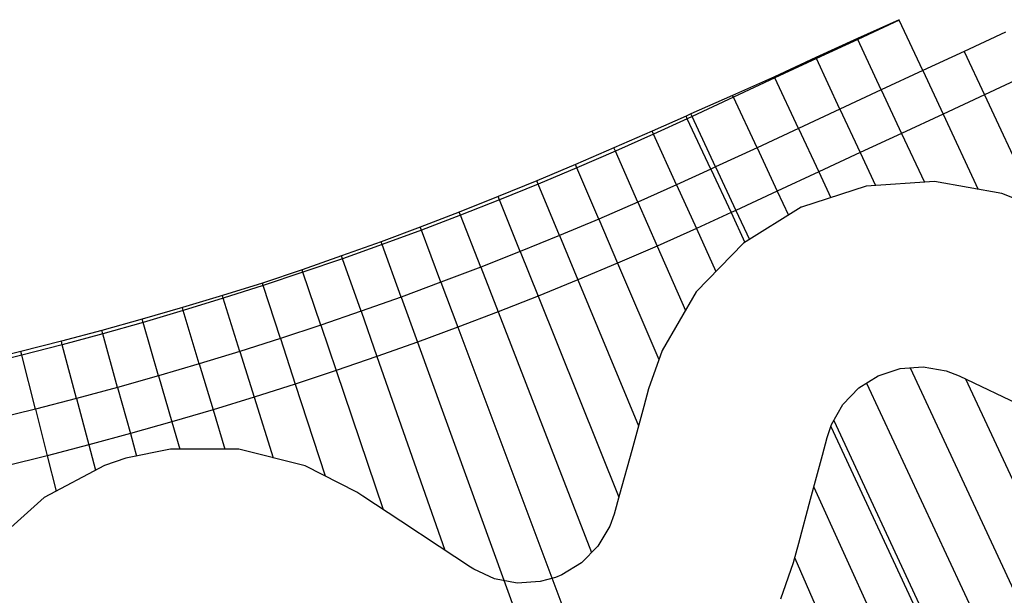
# Model space of a CAD drawing. Header units: metres. Extents: x 1075205 to 1080173, y 1572534 to 1573545.
# Tile 13 of 16: x 1078669 to 1079100, y 1572766 to 1573019. Entities that reach past the tile are written whole.
import ezdxf

# ---------------------------------------------------------------- set-up
doc = ezdxf.new("R2010")
doc.units = ezdxf.units.M
doc.header["$MEASUREMENT"] = 0
doc.layers.add('DaylightGeneral', color=161, linetype='Continuous')
doc.layers.add('Secc_valle', color=7, linetype='Continuous')

msp = doc.modelspace()

# ---------------------------------------------------------------- linework, layer by layer
for points in [[(1079114.95, 1572935.89), (1079098.39, 1572942.39), (1079068.92, 1572947.67), (1079039.09, 1572945.63), (1079010.69, 1572936.43), (1079010.6, 1572936.39), (1078985.4, 1572920.68), (1078964.69, 1572899.33), (1078949.72, 1572873.68), (1078943.85, 1572856.84), (1078941.73, 1572849.13), (1078936.44, 1572829.84), (1078931.14, 1572810.56), (1078928.8, 1572802.07), (1078926.85, 1572796.71), (1078921.66, 1572787.98), (1078914.56, 1572780.76), (1078905.95, 1572775.49), (1078903.08, 1572774.32), (1078896.35, 1572772.46), (1078886.32, 1572771.85), (1078876.47, 1572773.69), (1078867.4, 1572777.86), (1078865.95, 1572778.81), (1078852.15, 1572787.91), (1078835.45, 1572798.92), (1078818.77, 1572809.95), (1078816.22, 1572811.63), (1078793.6, 1572823.22), (1078764.56, 1572830.52), (1078734.66, 1572830.53), (1078715.09, 1572826.48), (1078705.71, 1572823.31), (1078679.4, 1572809.36), (1078657.26, 1572789.53)], [(1079001.73, 1572764.91), (1079007.25, 1572780.78), (1079009.54, 1572789.28), (1079014.71, 1572808.6), (1079019.9, 1572827.91), (1079021.97, 1572835.64), (1079023.87, 1572841.34), (1079028.85, 1572850.02), (1079035.82, 1572857.26), (1079044.32, 1572862.59), (1079044.35, 1572862.61), (1079053.95, 1572865.74), (1079064.04, 1572866.47), (1079074.04, 1572864.76), (1079079.69, 1572862.62), (1079137.15, 1572835.16)]]:
    msp.add_lwpolyline(points)
at = {"layer": 'DaylightGeneral', "color": 161, "extrusion": (0.134423, -0.286237, -0.948683)}
for p, q in [((1079053.44, 1573018.57, 72.18), (1079035.19, 1573010.39, 72.06)), ((1079053.53, 1573018.38, 72.24), (1079053.44, 1573018.57, 72.18)), ((1079053.53, 1573018.38, 72.24), (1079035.4, 1573009.94, 72.22)), ((1079035.19, 1573010.39, 72.06), (1079017.01, 1573002.04, 72)), ((1079035.4, 1573009.94, 72.22), (1079017.26, 1573001.51, 72.2)), ((1079035.4, 1573009.94, 72.22), (1079035.19, 1573010.39, 72.06)), ((1079035.4, 1573009.94, 72.22), (1079035.19, 1573010.39, 72.06)), ((1079017.01, 1573002.04, 72), (1078998.91, 1572993.54, 72)), ((1079017.26, 1573001.51, 72.2), (1078999.13, 1572993.07, 72.17)), ((1079017.26, 1573001.51, 72.2), (1079017.01, 1573002.04, 72)), ((1079017.26, 1573001.51, 72.2), (1079017.01, 1573002.04, 72)), ((1078998.91, 1572993.54, 72), (1078980.63, 1572985.43, 71.86)), ((1078999.13, 1572993.07, 72.17), (1078981, 1572984.63, 72.15)), ((1078999.13, 1572993.07, 72.17), (1078998.91, 1572993.54, 72)), ((1078999.13, 1572993.07, 72.17), (1078998.91, 1572993.54, 72)), ((1078980.63, 1572985.43, 71.86), (1078962.35, 1572977.29, 71.72)), ((1078981, 1572984.63, 72.15), (1078962.87, 1572976.19, 72.13)), ((1078981, 1572984.63, 72.15), (1078980.63, 1572985.43, 71.86)), ((1078981, 1572984.63, 72.15), (1078980.63, 1572985.43, 71.86)), ((1078962.35, 1572977.29, 71.72), (1078960.25, 1572976.33, 71.71)), ((1078960.77, 1572975.21, 72.12), (1078960.25, 1572976.33, 71.71)), ((1078962.87, 1572976.19, 72.13), (1078960.77, 1572975.21, 72.12)), ((1078962.87, 1572976.19, 72.13), (1078962.35, 1572977.29, 71.72)), ((1078962.87, 1572976.19, 72.13), (1078962.35, 1572977.29, 71.72))]:
    msp.add_line(p, q, dxfattribs=at)
at = {"layer": 'DaylightGeneral', "color": 161, "extrusion": (0.001055, 0.000490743, -0.999999)}
for p, q in [((1079053.53, 1573018.38, 72.24), (1079035.4, 1573009.94, 72.22)), ((1079063.82, 1572996.26, 72.24), (1079053.53, 1573018.38, 72.24)), ((1079035.4, 1573009.94, 72.22), (1079017.26, 1573001.51, 72.2)), ((1079045.69, 1572987.82, 72.22), (1079035.4, 1573009.94, 72.22)), ((1079045.69, 1572987.82, 72.22), (1079035.4, 1573009.94, 72.22)), ((1079017.26, 1573001.51, 72.2), (1078999.13, 1572993.07, 72.17)), ((1079027.56, 1572979.38, 72.2), (1079017.26, 1573001.51, 72.2)), ((1079027.56, 1572979.38, 72.2), (1079017.26, 1573001.51, 72.2)), ((1078999.13, 1572993.07, 72.17), (1078981, 1572984.63, 72.15)), ((1079009.43, 1572970.95, 72.17), (1078999.13, 1572993.07, 72.17)), ((1079009.43, 1572970.95, 72.17), (1078999.13, 1572993.07, 72.17)), ((1079063.82, 1572996.26, 72.24), (1079045.69, 1572987.82, 72.22)), ((1078981, 1572984.63, 72.15), (1078962.87, 1572976.19, 72.13)), ((1078991.29, 1572962.51, 72.15), (1078981, 1572984.63, 72.15)), ((1078991.29, 1572962.51, 72.15), (1078981, 1572984.63, 72.15)), ((1079045.69, 1572987.82, 72.22), (1079027.56, 1572979.38, 72.2)), ((1078962.87, 1572976.19, 72.13), (1078960.77, 1572975.21, 72.12)), ((1078973.16, 1572954.07, 72.13), (1078962.87, 1572976.19, 72.13)), ((1078973.16, 1572954.07, 72.13), (1078962.87, 1572976.19, 72.13)), ((1079027.56, 1572979.38, 72.2), (1079009.43, 1572970.95, 72.17)), ((1078971.06, 1572953.09, 72.12), (1078960.77, 1572975.21, 72.12)), ((1079009.43, 1572970.95, 72.17), (1078991.29, 1572962.51, 72.15)), ((1078991.29, 1572962.51, 72.15), (1078973.16, 1572954.07, 72.13)), ((1078973.16, 1572954.07, 72.13), (1078971.06, 1572953.09, 72.12))]:
    msp.add_line(p, q, dxfattribs=at)
at = {"layer": 'DaylightGeneral', "color": 161}
for p, q in [((1078960.25, 1572976.33, 71.71), (1078945.45, 1572969.74, 71.63)), ((1078960.77, 1572975.21, 72.12), (1078960.25, 1572976.33, 71.71)), ((1078960.77, 1572975.21, 72.12), (1078946.04, 1572968.45, 72.1)), ((1078960.77, 1572975.21, 72.12), (1078946.04, 1572968.45, 72.1)), ((1078971.06, 1572953.09, 72.12), (1078960.77, 1572975.21, 72.12)), ((1078945.45, 1572969.74, 71.63), (1078928.65, 1572962.44, 71.54)), ((1078946.04, 1572968.45, 72.1), (1078929.3, 1572960.97, 72.08)), ((1078946.04, 1572968.45, 72.1), (1078929.3, 1572960.97, 72.08)), ((1078946.04, 1572968.45, 72.1), (1078945.45, 1572969.74, 71.63)), ((1078946.04, 1572968.45, 72.1), (1078945.45, 1572969.74, 71.63)), ((1078956.11, 1572946.22, 72.1), (1078946.04, 1572968.45, 72.1)), ((1078956.11, 1572946.22, 72.1), (1078946.04, 1572968.45, 72.1)), ((1078928.65, 1572962.44, 71.54), (1078911.82, 1572955.21, 71.5)), ((1078929.3, 1572960.97, 72.08), (1078928.65, 1572962.44, 71.54)), ((1078929.3, 1572960.97, 72.08), (1078928.65, 1572962.44, 71.54)), ((1078929.3, 1572960.97, 72.08), (1078912.48, 1572953.68, 72.06)), ((1078929.3, 1572960.97, 72.08), (1078912.48, 1572953.68, 72.06)), ((1078939.13, 1572938.64, 72.08), (1078929.3, 1572960.97, 72.08)), ((1078939.13, 1572938.64, 72.08), (1078929.3, 1572960.97, 72.08)), ((1078911.82, 1572955.21, 71.5), (1078894.96, 1572948.05, 71.5)), ((1078912.48, 1572953.68, 72.06), (1078911.82, 1572955.21, 71.5)), ((1078912.48, 1572953.68, 72.06), (1078911.82, 1572955.21, 71.5)), ((1078912.48, 1572953.68, 72.06), (1078895.58, 1572946.57, 72.03)), ((1078912.48, 1572953.68, 72.06), (1078895.58, 1572946.57, 72.03)), ((1078922.06, 1572931.24, 72.06), (1078912.48, 1572953.68, 72.06)), ((1078922.06, 1572931.24, 72.06), (1078912.48, 1572953.68, 72.06)), ((1078971.06, 1572953.09, 72.12), (1078956.11, 1572946.22, 72.1)), ((1078894.96, 1572948.05, 71.5), (1078878.03, 1572941.08, 71.5)), ((1078895.58, 1572946.57, 72.03), (1078878.6, 1572939.65, 72.01)), ((1078895.58, 1572946.57, 72.03), (1078878.6, 1572939.65, 72.01)), ((1078895.58, 1572946.57, 72.03), (1078894.96, 1572948.05, 71.5)), ((1078895.58, 1572946.57, 72.03), (1078894.96, 1572948.05, 71.5)), ((1078904.91, 1572924.03, 72.03), (1078895.58, 1572946.57, 72.03)), ((1078904.91, 1572924.03, 72.03), (1078895.58, 1572946.57, 72.03)), ((1078956.11, 1572946.22, 72.1), (1078939.13, 1572938.64, 72.08)), ((1078878.03, 1572941.08, 71.5), (1078861.01, 1572934.29, 71.5)), ((1078878.6, 1572939.65, 72.01), (1078878.03, 1572941.08, 71.5)), ((1078878.6, 1572939.65, 72.01), (1078878.03, 1572941.08, 71.5)), ((1078878.6, 1572939.65, 72.01), (1078861.54, 1572932.93, 71.99)), ((1078878.6, 1572939.65, 72.01), (1078861.54, 1572932.93, 71.99)), ((1078887.68, 1572917.01, 72.01), (1078878.6, 1572939.65, 72.01)), ((1078887.68, 1572917.01, 72.01), (1078878.6, 1572939.65, 72.01)), ((1078939.13, 1572938.64, 72.08), (1078922.06, 1572931.24, 72.06)), ((1078861.01, 1572934.29, 71.5), (1078843.93, 1572927.69, 71.5)), ((1078861.54, 1572932.93, 71.99), (1078844.42, 1572926.39, 71.96)), ((1078861.54, 1572932.93, 71.99), (1078844.42, 1572926.39, 71.96)), ((1078861.54, 1572932.93, 71.99), (1078861.01, 1572934.29, 71.5)), ((1078861.54, 1572932.93, 71.99), (1078861.01, 1572934.29, 71.5)), ((1078870.37, 1572910.18, 71.99), (1078861.54, 1572932.93, 71.99)), ((1078870.37, 1572910.18, 71.99), (1078861.54, 1572932.93, 71.99)), ((1078922.06, 1572931.24, 72.06), (1078904.91, 1572924.03, 72.03)), ((1078843.93, 1572927.69, 71.5), (1078826.76, 1572921.29, 71.5)), ((1078844.42, 1572926.39, 71.96), (1078827.22, 1572920.04, 71.94)), ((1078844.42, 1572926.39, 71.96), (1078827.22, 1572920.04, 71.94)), ((1078844.42, 1572926.39, 71.96), (1078843.93, 1572927.69, 71.5)), ((1078844.42, 1572926.39, 71.96), (1078843.93, 1572927.69, 71.5)), ((1078852.99, 1572903.55, 71.96), (1078844.42, 1572926.39, 71.96)), ((1078852.99, 1572903.55, 71.96), (1078844.42, 1572926.39, 71.96)), ((1078904.91, 1572924.03, 72.03), (1078887.68, 1572917.01, 72.01)), ((1078826.76, 1572921.29, 71.5), (1078809.53, 1572915.07, 71.5)), ((1078827.22, 1572920.04, 71.94), (1078809.95, 1572913.89, 71.92)), ((1078827.22, 1572920.04, 71.94), (1078809.95, 1572913.89, 71.92)), ((1078827.22, 1572920.04, 71.94), (1078826.76, 1572921.29, 71.5)), ((1078827.22, 1572920.04, 71.94), (1078826.76, 1572921.29, 71.5)), ((1078835.54, 1572897.1, 71.94), (1078827.22, 1572920.04, 71.94)), ((1078835.54, 1572897.1, 71.94), (1078827.22, 1572920.04, 71.94)), ((1078809.53, 1572915.07, 71.5), (1078792.23, 1572909.05, 71.5)), ((1078809.95, 1572913.89, 71.92), (1078809.53, 1572915.07, 71.5)), ((1078809.95, 1572913.89, 71.92), (1078809.53, 1572915.07, 71.5)), ((1078887.68, 1572917.01, 72.01), (1078870.37, 1572910.18, 71.99)), ((1078809.95, 1572913.89, 71.92), (1078792.61, 1572907.92, 71.89)), ((1078809.95, 1572913.89, 71.92), (1078792.61, 1572907.92, 71.89)), ((1078818.01, 1572890.86, 71.92), (1078809.95, 1572913.89, 71.92)), ((1078818.01, 1572890.86, 71.92), (1078809.95, 1572913.89, 71.92)), ((1078792.23, 1572909.05, 71.5), (1078774.86, 1572903.21, 71.5)), ((1078792.61, 1572907.92, 71.89), (1078775.21, 1572902.15, 71.87)), ((1078792.61, 1572907.92, 71.89), (1078775.21, 1572902.15, 71.87)), ((1078792.61, 1572907.92, 71.89), (1078792.23, 1572909.05, 71.5)), ((1078792.61, 1572907.92, 71.89), (1078792.23, 1572909.05, 71.5)), ((1078800.42, 1572884.81, 71.89), (1078792.61, 1572907.92, 71.89)), ((1078800.42, 1572884.81, 71.89), (1078792.61, 1572907.92, 71.89)), ((1078870.37, 1572910.18, 71.99), (1078852.99, 1572903.55, 71.96)), ((1078774.86, 1572903.21, 71.5), (1078757.38, 1572897.74, 71.44)), ((1078775.21, 1572902.15, 71.87), (1078757.74, 1572896.58, 71.85)), ((1078775.21, 1572902.15, 71.87), (1078757.74, 1572896.58, 71.85)), ((1078775.21, 1572902.15, 71.87), (1078774.86, 1572903.21, 71.5)), ((1078775.21, 1572902.15, 71.87), (1078774.86, 1572903.21, 71.5)), ((1078782.76, 1572878.95, 71.87), (1078775.21, 1572902.15, 71.87)), ((1078782.76, 1572878.95, 71.87), (1078775.21, 1572902.15, 71.87)), ((1078852.99, 1572903.55, 71.96), (1078835.54, 1572897.1, 71.94)), ((1078757.38, 1572897.74, 71.44), (1078739.84, 1572892.46, 71.39)), ((1078757.74, 1572896.58, 71.85), (1078740.22, 1572891.19, 71.83)), ((1078757.74, 1572896.58, 71.85), (1078740.22, 1572891.19, 71.83)), ((1078757.74, 1572896.58, 71.85), (1078757.38, 1572897.74, 71.44)), ((1078757.74, 1572896.58, 71.85), (1078757.38, 1572897.74, 71.44)), ((1078765.04, 1572873.29, 71.85), (1078757.74, 1572896.58, 71.85)), ((1078765.04, 1572873.29, 71.85), (1078757.74, 1572896.58, 71.85)), ((1078835.54, 1572897.1, 71.94), (1078818.01, 1572890.86, 71.92)), ((1078739.84, 1572892.46, 71.39), (1078722.24, 1572887.37, 71.33)), ((1078740.22, 1572891.19, 71.83), (1078722.64, 1572886.01, 71.8)), ((1078740.22, 1572891.19, 71.83), (1078722.64, 1572886.01, 71.8)), ((1078740.22, 1572891.19, 71.83), (1078739.84, 1572892.46, 71.39)), ((1078740.22, 1572891.19, 71.83), (1078739.84, 1572892.46, 71.39)), ((1078747.25, 1572867.83, 71.83), (1078740.22, 1572891.19, 71.83)), ((1078747.25, 1572867.83, 71.83), (1078740.22, 1572891.19, 71.83)), ((1078818.01, 1572890.86, 71.92), (1078800.42, 1572884.81, 71.89)), ((1078722.24, 1572887.37, 71.33), (1078704.59, 1572882.48, 71.27)), ((1078722.64, 1572886.01, 71.8), (1078704.99, 1572881.02, 71.78)), ((1078722.64, 1572886.01, 71.8), (1078704.99, 1572881.02, 71.78)), ((1078722.64, 1572886.01, 71.8), (1078722.24, 1572887.37, 71.33)), ((1078722.64, 1572886.01, 71.8), (1078722.24, 1572887.37, 71.33)), ((1078729.41, 1572862.57, 71.8), (1078722.64, 1572886.01, 71.8)), ((1078729.41, 1572862.57, 71.8), (1078722.64, 1572886.01, 71.8)), ((1078704.59, 1572882.48, 71.27), (1078686.89, 1572877.77, 71.22)), ((1078704.99, 1572881.02, 71.78), (1078687.3, 1572876.22, 71.76)), ((1078704.99, 1572881.02, 71.78), (1078687.3, 1572876.22, 71.76)), ((1078704.99, 1572881.02, 71.78), (1078704.59, 1572882.48, 71.27)), ((1078704.99, 1572881.02, 71.78), (1078704.59, 1572882.48, 71.27)), ((1078711.51, 1572857.5, 71.78), (1078704.99, 1572881.02, 71.78)), ((1078711.51, 1572857.5, 71.78), (1078704.99, 1572881.02, 71.78)), ((1078800.42, 1572884.81, 71.89), (1078782.76, 1572878.95, 71.87)), ((1078686.89, 1572877.77, 71.22), (1078669.14, 1572873.24, 71.18)), ((1078687.3, 1572876.22, 71.76), (1078686.89, 1572877.77, 71.22)), ((1078687.3, 1572876.22, 71.76), (1078686.89, 1572877.77, 71.22)), ((1078782.76, 1572878.95, 71.87), (1078765.04, 1572873.29, 71.85)), ((1078669.14, 1572873.24, 71.18), (1078651.33, 1572868.99, 71.1)), ((1078669.55, 1572871.62, 71.73), (1078669.14, 1572873.24, 71.18)), ((1078669.55, 1572871.62, 71.73), (1078669.14, 1572873.24, 71.18)), ((1078687.3, 1572876.22, 71.76), (1078669.55, 1572871.62, 71.73)), ((1078687.3, 1572876.22, 71.76), (1078669.55, 1572871.62, 71.73)), ((1078693.55, 1572852.64, 71.76), (1078687.3, 1572876.22, 71.76)), ((1078693.55, 1572852.64, 71.76), (1078687.3, 1572876.22, 71.76)), ((1078765.04, 1572873.29, 71.85), (1078747.25, 1572867.83, 71.83)), ((1078669.55, 1572871.62, 71.73), (1078651.76, 1572867.22, 71.71)), ((1078669.55, 1572871.62, 71.73), (1078651.76, 1572867.22, 71.71)), ((1078675.54, 1572847.97, 71.73), (1078669.55, 1572871.62, 71.73)), ((1078675.54, 1572847.97, 71.73), (1078669.55, 1572871.62, 71.73)), ((1078747.25, 1572867.83, 71.83), (1078729.41, 1572862.57, 71.8)), ((1078729.41, 1572862.57, 71.8), (1078711.51, 1572857.5, 71.78)), ((1078711.51, 1572857.5, 71.78), (1078693.55, 1572852.64, 71.76)), ((1078693.55, 1572852.64, 71.76), (1078675.54, 1572847.97, 71.73)), ((1078675.54, 1572847.97, 71.73), (1078657.48, 1572843.5, 71.71))]:
    msp.add_line(p, q, dxfattribs=at)
at = {"layer": 'Secc_valle', "extrusion": (0.029009, -0.065084, 0.997458)}
for p, q in [((1079100.09, 1573013.14, 72.29), (1079081.96, 1573004.7, 72.27)), ((1079081.96, 1573004.7, 72.27), (1079063.82, 1572996.26, 72.24)), ((1079081.96, 1573004.7, 72.27), (1079090.82, 1572985.66, 70.77)), ((1079081.96, 1573004.7, 72.27), (1079090.82, 1572985.66, 70.77)), ((1079063.82, 1572996.26, 72.24), (1079045.69, 1572987.82, 72.22)), ((1079063.82, 1572996.26, 72.24), (1079072.68, 1572977.22, 70.74)), ((1079063.82, 1572996.26, 72.24), (1079072.68, 1572977.22, 70.74)), ((1079108.95, 1572994.1, 70.79), (1079090.82, 1572985.66, 70.77)), ((1079045.69, 1572987.82, 72.22), (1079027.56, 1572979.38, 72.2)), ((1079045.69, 1572987.82, 72.22), (1079054.55, 1572968.78, 70.72)), ((1079045.69, 1572987.82, 72.22), (1079054.55, 1572968.78, 70.72)), ((1079090.82, 1572985.66, 70.77), (1079072.68, 1572977.22, 70.74)), ((1079027.56, 1572979.38, 72.2), (1079009.43, 1572970.95, 72.17)), ((1079027.56, 1572979.38, 72.2), (1079036.42, 1572960.34, 70.7)), ((1079027.56, 1572979.38, 72.2), (1079036.42, 1572960.34, 70.7)), ((1079072.68, 1572977.22, 70.74), (1079054.55, 1572968.78, 70.72)), ((1079009.43, 1572970.95, 72.17), (1078991.29, 1572962.51, 72.15)), ((1079009.43, 1572970.95, 72.17), (1079018.29, 1572951.91, 70.67)), ((1079009.43, 1572970.95, 72.17), (1079018.29, 1572951.91, 70.67)), ((1079054.55, 1572968.78, 70.72), (1079036.42, 1572960.34, 70.7)), ((1078991.29, 1572962.51, 72.15), (1078973.16, 1572954.07, 72.13)), ((1078991.29, 1572962.51, 72.15), (1079000.15, 1572943.47, 70.65)), ((1078991.29, 1572962.51, 72.15), (1079000.15, 1572943.47, 70.65)), ((1079036.42, 1572960.34, 70.7), (1079018.29, 1572951.91, 70.67)), ((1078973.16, 1572954.07, 72.13), (1078971.06, 1572953.09, 72.12)), ((1078973.16, 1572954.07, 72.13), (1078982.02, 1572935.03, 70.63)), ((1078973.16, 1572954.07, 72.13), (1078982.02, 1572935.03, 70.63)), ((1078971.06, 1572953.09, 72.12), (1078979.92, 1572934.05, 70.62)), ((1079018.29, 1572951.91, 70.67), (1079000.15, 1572943.47, 70.65)), ((1079000.15, 1572943.47, 70.65), (1078982.02, 1572935.03, 70.63)), ((1078982.02, 1572935.03, 70.63), (1078979.92, 1572934.05, 70.62))]:
    msp.add_line(p, q, dxfattribs=at)
at = {"layer": 'Secc_valle', "extrusion": (-0.001055, -0.000490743, 0.999999)}
for p, q in [((1079108.95, 1572994.1, 70.79), (1079090.82, 1572985.66, 70.77)), ((1079090.82, 1572985.66, 70.77), (1079072.68, 1572977.22, 70.74)), ((1079090.82, 1572985.66, 70.77), (1079113.76, 1572936.36, 70.77)), ((1079090.82, 1572985.66, 70.77), (1079113.76, 1572936.36, 70.77)), ((1079072.68, 1572977.22, 70.74), (1079054.55, 1572968.78, 70.72)), ((1079072.68, 1572977.22, 70.74), (1079088.03, 1572944.24, 70.74)), ((1079072.68, 1572977.22, 70.74), (1079088.03, 1572944.24, 70.74)), ((1079054.55, 1572968.78, 70.72), (1079036.42, 1572960.34, 70.7)), ((1079054.55, 1572968.78, 70.72), (1079064.52, 1572947.37, 70.72)), ((1079054.55, 1572968.78, 70.72), (1079064.52, 1572947.37, 70.72)), ((1079036.42, 1572960.34, 70.7), (1079018.29, 1572951.91, 70.67)), ((1079036.42, 1572960.34, 70.7), (1079043.14, 1572945.91, 70.7)), ((1079036.42, 1572960.34, 70.7), (1079043.14, 1572945.91, 70.7)), ((1079018.29, 1572951.91, 70.67), (1079000.15, 1572943.47, 70.65)), ((1079018.29, 1572951.91, 70.67), (1079023.55, 1572940.6, 70.67)), ((1079018.29, 1572951.91, 70.67), (1079023.55, 1572940.6, 70.67)), ((1079000.15, 1572943.47, 70.65), (1078982.02, 1572935.03, 70.63)), ((1079000.15, 1572943.47, 70.65), (1079005.06, 1572932.94, 70.65)), ((1079000.15, 1572943.47, 70.65), (1079005.06, 1572932.94, 70.65)), ((1078982.02, 1572935.03, 70.63), (1078979.92, 1572934.05, 70.62)), ((1078979.92, 1572934.05, 70.62), (1078985.98, 1572921.04, 70.62)), ((1078982.02, 1572935.03, 70.63), (1078987.96, 1572922.28, 70.63)), ((1078982.02, 1572935.03, 70.63), (1078987.96, 1572922.28, 70.63)), ((1079058.24, 1572866.05, 70.67), (1079106.55, 1572762.24, 70.67)), ((1079058.24, 1572866.05, 70.67), (1079106.55, 1572762.24, 70.67)), ((1079039.27, 1572859.42, 70.65), (1079088.42, 1572753.8, 70.65)), ((1079039.27, 1572859.42, 70.65), (1079088.42, 1572753.8, 70.65)), ((1079082.53, 1572861.27, 70.7), (1079124.68, 1572770.68, 70.7)), ((1079082.53, 1572861.27, 70.7), (1079124.68, 1572770.68, 70.7)), ((1079024.84, 1572843.02, 70.63), (1079070.29, 1572745.36, 70.63)), ((1079024.84, 1572843.02, 70.63), (1079070.29, 1572745.36, 70.63)), ((1079023.54, 1572840.33, 70.62), (1079068.19, 1572744.39, 70.62))]:
    msp.add_line(p, q, dxfattribs=at)
at = {"layer": 'Secc_valle'}
for p, q in [((1078971.06, 1572953.09, 72.12), (1078956.11, 1572946.22, 72.1)), ((1078971.06, 1572953.09, 72.12), (1078979.92, 1572934.05, 70.62)), ((1078956.11, 1572946.22, 72.1), (1078939.13, 1572938.64, 72.08)), ((1078956.11, 1572946.22, 72.1), (1078964.79, 1572927.1, 70.6)), ((1078956.11, 1572946.22, 72.1), (1078964.79, 1572927.1, 70.6)), ((1078939.13, 1572938.64, 72.08), (1078922.06, 1572931.24, 72.06)), ((1078939.13, 1572938.64, 72.08), (1078947.59, 1572919.41, 70.58)), ((1078939.13, 1572938.64, 72.08), (1078947.59, 1572919.41, 70.58)), ((1078979.92, 1572934.05, 70.62), (1078964.79, 1572927.1, 70.6)), ((1078979.92, 1572934.05, 70.62), (1078964.79, 1572927.1, 70.6)), ((1078979.92, 1572934.05, 70.62), (1078985.98, 1572921.04, 70.62)), ((1078922.06, 1572931.24, 72.06), (1078904.91, 1572924.03, 72.03)), ((1078922.06, 1572931.24, 72.06), (1078930.3, 1572911.92, 70.56)), ((1078922.06, 1572931.24, 72.06), (1078930.3, 1572911.92, 70.56)), ((1078904.91, 1572924.03, 72.03), (1078887.68, 1572917.01, 72.01)), ((1078904.91, 1572924.03, 72.03), (1078912.94, 1572904.62, 70.53)), ((1078904.91, 1572924.03, 72.03), (1078912.94, 1572904.62, 70.53)), ((1078964.79, 1572927.1, 70.6), (1078947.59, 1572919.41, 70.58)), ((1078964.79, 1572927.1, 70.6), (1078947.59, 1572919.41, 70.58)), ((1078964.79, 1572927.1, 70.6), (1078973.34, 1572908.24, 70.6)), ((1078964.79, 1572927.1, 70.6), (1078973.34, 1572908.24, 70.6)), ((1078947.59, 1572919.41, 70.58), (1078930.3, 1572911.92, 70.56)), ((1078947.59, 1572919.41, 70.58), (1078930.3, 1572911.92, 70.56)), ((1078947.59, 1572919.41, 70.58), (1078959.98, 1572891.26, 70.58)), ((1078947.59, 1572919.41, 70.58), (1078959.98, 1572891.26, 70.58)), ((1078887.68, 1572917.01, 72.01), (1078870.37, 1572910.18, 71.99)), ((1078887.68, 1572917.01, 72.01), (1078895.49, 1572897.51, 70.51)), ((1078887.68, 1572917.01, 72.01), (1078895.49, 1572897.51, 70.51)), ((1078930.3, 1572911.92, 70.56), (1078912.94, 1572904.62, 70.53)), ((1078930.3, 1572911.92, 70.56), (1078912.94, 1572904.62, 70.53)), ((1078930.3, 1572911.92, 70.56), (1078948.33, 1572869.7, 70.56)), ((1078930.3, 1572911.92, 70.56), (1078948.33, 1572869.7, 70.56)), ((1078870.37, 1572910.18, 71.99), (1078852.99, 1572903.55, 71.96)), ((1078870.37, 1572910.18, 71.99), (1078877.97, 1572890.6, 70.49)), ((1078870.37, 1572910.18, 71.99), (1078877.97, 1572890.6, 70.49)), ((1078852.99, 1572903.55, 71.96), (1078835.54, 1572897.1, 71.94)), ((1078852.99, 1572903.55, 71.96), (1078860.37, 1572883.88, 70.46)), ((1078852.99, 1572903.55, 71.96), (1078860.37, 1572883.88, 70.46)), ((1078912.94, 1572904.62, 70.53), (1078895.49, 1572897.51, 70.51)), ((1078912.94, 1572904.62, 70.53), (1078895.49, 1572897.51, 70.51)), ((1078912.94, 1572904.62, 70.53), (1078939.41, 1572840.66, 70.53)), ((1078912.94, 1572904.62, 70.53), (1078939.41, 1572840.66, 70.53)), ((1078835.54, 1572897.1, 71.94), (1078818.01, 1572890.86, 71.92)), ((1078835.54, 1572897.1, 71.94), (1078842.7, 1572877.36, 70.44)), ((1078835.54, 1572897.1, 71.94), (1078842.7, 1572877.36, 70.44)), ((1078895.49, 1572897.51, 70.51), (1078877.97, 1572890.6, 70.49)), ((1078895.49, 1572897.51, 70.51), (1078877.97, 1572890.6, 70.49)), ((1078895.49, 1572897.51, 70.51), (1078930.82, 1572809.4, 70.51)), ((1078895.49, 1572897.51, 70.51), (1078930.82, 1572809.4, 70.51)), ((1078818.01, 1572890.86, 71.92), (1078800.42, 1572884.81, 71.89)), ((1078818.01, 1572890.86, 71.92), (1078824.95, 1572871.04, 70.42)), ((1078818.01, 1572890.86, 71.92), (1078824.95, 1572871.04, 70.42)), ((1078877.97, 1572890.6, 70.49), (1078860.37, 1572883.88, 70.46)), ((1078877.97, 1572890.6, 70.49), (1078860.37, 1572883.88, 70.46)), ((1078877.97, 1572890.6, 70.49), (1078918.89, 1572785.16, 70.49)), ((1078877.97, 1572890.6, 70.49), (1078918.89, 1572785.16, 70.49)), ((1078800.42, 1572884.81, 71.89), (1078782.76, 1572878.95, 71.87)), ((1078800.42, 1572884.81, 71.89), (1078807.14, 1572864.91, 70.39)), ((1078800.42, 1572884.81, 71.89), (1078807.14, 1572864.91, 70.39)), ((1078860.37, 1572883.88, 70.46), (1078842.7, 1572877.36, 70.44)), ((1078860.37, 1572883.88, 70.46), (1078842.7, 1572877.36, 70.44)), ((1078860.37, 1572883.88, 70.46), (1078933.88, 1572688.03, 70.46)), ((1078860.37, 1572883.88, 70.46), (1078933.88, 1572688.03, 70.46)), ((1078782.76, 1572878.95, 71.87), (1078765.04, 1572873.29, 71.85)), ((1078782.76, 1572878.95, 71.87), (1078789.26, 1572858.98, 70.37)), ((1078782.76, 1572878.95, 71.87), (1078789.26, 1572858.98, 70.37)), ((1078842.7, 1572877.36, 70.44), (1078824.95, 1572871.04, 70.42)), ((1078842.7, 1572877.36, 70.44), (1078824.95, 1572871.04, 70.42)), ((1078842.7, 1572877.36, 70.44), (1078914.03, 1572680.7, 70.44)), ((1078842.7, 1572877.36, 70.44), (1078914.03, 1572680.7, 70.44)), ((1078765.04, 1572873.29, 71.85), (1078747.25, 1572867.83, 71.83)), ((1078765.04, 1572873.29, 71.85), (1078771.31, 1572853.25, 70.35)), ((1078765.04, 1572873.29, 71.85), (1078771.31, 1572853.25, 70.35)), ((1078747.25, 1572867.83, 71.83), (1078729.41, 1572862.57, 71.8)), ((1078747.25, 1572867.83, 71.83), (1078753.31, 1572847.72, 70.33)), ((1078747.25, 1572867.83, 71.83), (1078753.31, 1572847.72, 70.33)), ((1078824.95, 1572871.04, 70.42), (1078807.14, 1572864.91, 70.39)), ((1078824.95, 1572871.04, 70.42), (1078807.14, 1572864.91, 70.39)), ((1078824.95, 1572871.04, 70.42), (1078854.64, 1572786.26, 70.42)), ((1078824.95, 1572871.04, 70.42), (1078854.64, 1572786.26, 70.42)), ((1078807.14, 1572864.91, 70.39), (1078789.26, 1572858.98, 70.37)), ((1078807.14, 1572864.91, 70.39), (1078789.26, 1572858.98, 70.37)), ((1078807.14, 1572864.91, 70.39), (1078827.7, 1572804.05, 70.39)), ((1078807.14, 1572864.91, 70.39), (1078827.7, 1572804.05, 70.39)), ((1078729.41, 1572862.57, 71.8), (1078711.51, 1572857.5, 71.78)), ((1078729.41, 1572862.57, 71.8), (1078735.24, 1572842.39, 70.3)), ((1078729.41, 1572862.57, 71.8), (1078735.24, 1572842.39, 70.3)), ((1078711.51, 1572857.5, 71.78), (1078693.55, 1572852.64, 71.76)), ((1078711.51, 1572857.5, 71.78), (1078717.11, 1572837.26, 70.28)), ((1078711.51, 1572857.5, 71.78), (1078717.11, 1572837.26, 70.28)), ((1078789.26, 1572858.98, 70.37), (1078771.31, 1572853.25, 70.35)), ((1078789.26, 1572858.98, 70.37), (1078771.31, 1572853.25, 70.35)), ((1078789.26, 1572858.98, 70.37), (1078802.36, 1572818.73, 70.37)), ((1078789.26, 1572858.98, 70.37), (1078802.36, 1572818.73, 70.37)), ((1078693.55, 1572852.64, 71.76), (1078675.54, 1572847.97, 71.73)), ((1078693.55, 1572852.64, 71.76), (1078698.93, 1572832.34, 70.26)), ((1078693.55, 1572852.64, 71.76), (1078698.93, 1572832.34, 70.26)), ((1078771.31, 1572853.25, 70.35), (1078753.31, 1572847.72, 70.33)), ((1078771.31, 1572853.25, 70.35), (1078753.31, 1572847.72, 70.33)), ((1078771.31, 1572853.25, 70.35), (1078779.62, 1572826.74, 70.35)), ((1078771.31, 1572853.25, 70.35), (1078779.62, 1572826.74, 70.35)), ((1078675.54, 1572847.97, 71.73), (1078657.48, 1572843.5, 71.71)), ((1078675.54, 1572847.97, 71.73), (1078680.69, 1572827.61, 70.23)), ((1078675.54, 1572847.97, 71.73), (1078680.69, 1572827.61, 70.23)), ((1078753.31, 1572847.72, 70.33), (1078735.24, 1572842.39, 70.3)), ((1078753.31, 1572847.72, 70.33), (1078735.24, 1572842.39, 70.3)), ((1078753.31, 1572847.72, 70.33), (1078758.48, 1572830.52, 70.33)), ((1078753.31, 1572847.72, 70.33), (1078758.48, 1572830.52, 70.33)), ((1078735.24, 1572842.39, 70.3), (1078717.11, 1572837.26, 70.28)), ((1078735.24, 1572842.39, 70.3), (1078717.11, 1572837.26, 70.28)), ((1078735.24, 1572842.39, 70.3), (1078738.67, 1572830.53, 70.3)), ((1078735.24, 1572842.39, 70.3), (1078738.67, 1572830.53, 70.3)), ((1079023.54, 1572840.33, 70.62), (1079068.19, 1572744.39, 70.62)), ((1078717.11, 1572837.26, 70.28), (1078698.93, 1572832.34, 70.26)), ((1078717.11, 1572837.26, 70.28), (1078698.93, 1572832.34, 70.26)), ((1078717.11, 1572837.26, 70.28), (1078719.83, 1572827.46, 70.28)), ((1078717.11, 1572837.26, 70.28), (1078719.83, 1572827.46, 70.28)), ((1078698.93, 1572832.34, 70.26), (1078680.69, 1572827.61, 70.23)), ((1078698.93, 1572832.34, 70.26), (1078680.69, 1572827.61, 70.23)), ((1078698.93, 1572832.34, 70.26), (1078701.86, 1572821.27, 70.26)), ((1078698.93, 1572832.34, 70.26), (1078701.86, 1572821.27, 70.26)), ((1078680.69, 1572827.61, 70.23), (1078662.41, 1572823.09, 70.21)), ((1078680.69, 1572827.61, 70.23), (1078662.41, 1572823.09, 70.21)), ((1078680.69, 1572827.61, 70.23), (1078684.62, 1572812.12, 70.23)), ((1078680.69, 1572827.61, 70.23), (1078684.62, 1572812.12, 70.23)), ((1079016.13, 1572813.88, 70.6), (1079051.18, 1572736.57, 70.6)), ((1079016.13, 1572813.88, 70.6), (1079051.18, 1572736.57, 70.6)), ((1079007.77, 1572782.69, 70.58), (1079031.86, 1572727.94, 70.58)), ((1079007.77, 1572782.69, 70.58), (1079031.86, 1572727.94, 70.58))]:
    msp.add_line(p, q, dxfattribs=at)

doc.saveas('drawing.dxf')
